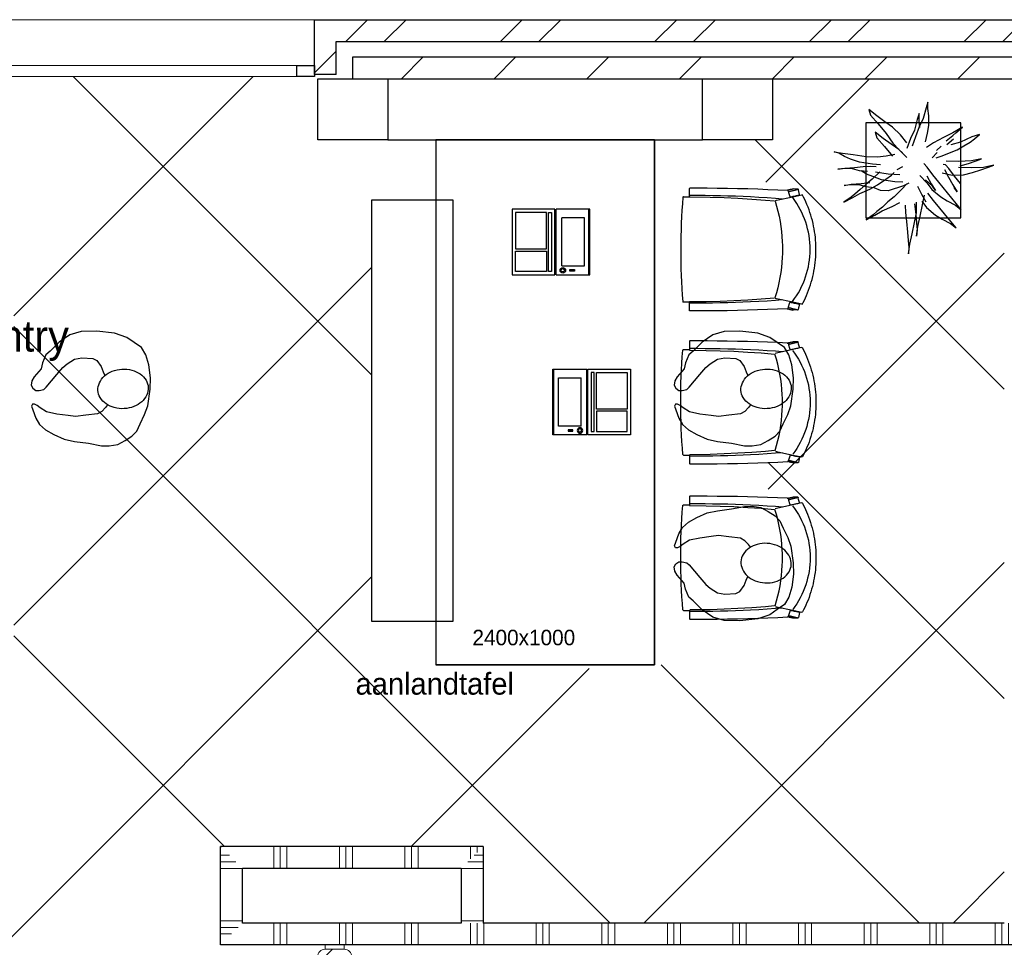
# Model space of a CAD drawing. Header units: millimetres. Extents: x 274611 to 749520, y 175257 to 298905.
# Tile 218 of 251: x 708843 to 713346, y 232458 to 236699. Entities that reach past the tile are written whole.
import ezdxf

# ---------------------------------------------------------------- set-up
doc = ezdxf.new("R2010")
doc.units = ezdxf.units.MM
doc.header["$LTSCALE"] = 400
doc.header["$PDMODE"] = 1
doc.header["$PDSIZE"] = 15
doc.linetypes.add('HIDDEN', pattern=[0.375, 0.25, -0.125])
for name, color, linetype in [('-ve', 2, 'HIDDEN'), ('co1-1-n-1-0-8_ip0', 7, 'Continuous'), ('inlay', 6, 'Continuous'), ('inr', 4, 'Continuous'), ('plant', 114, 'Continuous'), ('plat', 5, 'Continuous'), ('symbol', 1, 'Continuous'), ('timmerwerk-ge', 150, 'Continuous')]:
    doc.layers.add(name, color=color, linetype=linetype)
for name, color, linetype, lineweight in [('Buitenkozijnen', 140, 'Continuous', 15), ('mat-baksteen', 5, 'Continuous', 25), ('mat-beton (ihwg)', 5, 'Continuous', 25), ('mat-glas-hor', 5, 'Continuous', 15), ('mat-kalkzandsteen', 5, 'Continuous', 25), ('mat-naaldhout', 140, 'Continuous', 15), ('mat-scheidingswand-horizontaal', 5, 'Continuous', 25), ('None', 7, 'Continuous', 9)]:
    doc.layers.add(name, color=color, linetype=linetype, lineweight=lineweight)
doc.styles.add('s100', font='stylu.ttf', dxfattribs={"height": 100})

# ---------------------------------------------------------------- blocks, each defined once
blk = doc.blocks.new('*X2122')
at = {"layer": 'None', "lineweight": 5}
blk.add_line((23345.1, 4253.2), (23412.1, 4320.2), dxfattribs=at)
blk = doc.blocks.new('*U2123')
at = {"layer": 'mat-glas-hor', "color": 140, "lineweight": 15}
blk.add_lwpolyline([(23384.6, 3116.5), (23384.6, 4227.5), (23372.6, 4227.5), (23372.6, 3116.5)], close=True, dxfattribs=at)
at = {"layer": 'mat-naaldhout', "color": 140, "linetype": 'Continuous', "lineweight": 15}
for points in [[(23370.1, 4239.2), (23370.1, 4214.2), (23345.1, 4214.2), (23345.1, 4348.2), (23412.1, 4348.2), (23412.1, 4239.2)], [(23370.1, 3111.2), (23370.1, 3136.2), (23345.1, 3136.2), (23345.1, 3002.2), (23412.1, 3002.2), (23412.1, 3111.2)]]:
    blk.add_lwpolyline(points, close=True, dxfattribs=at)
at = {"layer": 'None', "color": 43, "linetype": 'Continuous', "lineweight": 9}
for p, q in [((22287.5, 3277.2), (23358.6, 3277.2)), ((24469.6, 3277.2), (23398.6, 3277.2))]:
    blk.add_line(p, q, dxfattribs=at)
at = {"layer": 'None', "color": 8, "lineweight": 5}
blk.add_lwpolyline([(23345.1, 4348.2), (23412.1, 4348.2), (23412.1, 3111.2), (23345.1, 3111.2)], close=True, dxfattribs=at)
at = {"layer": 'None', "color": 43, "linetype": 'Continuous', "lineweight": 9}
for centre, radius, start, end in [((23358.6, 3277.2), 1071.1, 90, 180), ((23398.6, 3277.2), 1071.1, 0, 90), ((23358.6, 3277.2), 275.3, 180, 270), ((23398.6, 3277.2), 275.3, 270, 0)]:
    blk.add_arc(centre, radius, start, end, dxfattribs=at)
at = {"layer": 'mat-naaldhout', "color": 140}
blk.add_blockref('*X2122', (0, 0), dxfattribs=at)
blk = doc.blocks.new('*X47')
at = {"layer": 'None', "lineweight": 5}
blk.add_line((-23.7, -23.7), (33.5, 33.5), dxfattribs=at)
blk = doc.blocks.new('houten stijl 67 x 114')
at = {"layer": 'mat-naaldhout', "color": 140, "linetype": 'Continuous', "lineweight": 15, "flags": 128}
blk.add_lwpolyline([(33.5, 0), (33.5, 0, -0.414214), (0, -33.5), (0, -33.5, -0.414214), (-33.5, 0), (-33.5, 88), (-33.5, 88, -0.414214), (0, 121.5), (0, 121.5, -0.414214), (33.5, 88)], format="xyb", close=True, dxfattribs=at)
at = {"layer": 'mat-naaldhout', "color": 140}
blk.add_blockref('*X47', (0, 0), dxfattribs=at)
blk = doc.blocks.new('*U2124')
at = {"layer": 'None', "color": 140, "linetype": 'Continuous', "lineweight": 15}
for points in [[(23334.6, 4450), (23422.6, 4450), (23422.6, 4430), (23334.6, 4430)], [(23334.6, 2920), (23422.6, 2920), (23422.6, 2900), (23334.6, 2900)]]:
    blk.add_lwpolyline(points, close=True, dxfattribs=at)
at = {"layer": 'None', "color": 7, "xscale": -1, "rotation": 270}
blk.add_blockref('houten stijl 67 x 114', (23334.6, 4396.5), dxfattribs=at)
at = {"layer": 'None', "color": 7}
blk.add_blockref('*U2123', (0, 0), dxfattribs=at)
at = {"layer": 'None', "color": 7, "rotation": 90}
blk.add_blockref('houten stijl 67 x 114', (23422.6, 2953.5), dxfattribs=at)
blk = doc.blocks.new('*X2261')
at = {"layer": 'None', "lineweight": 9}
for p, q in [((23683.5, 8410), (23783.5, 8510)), ((24107.8, 8410), (24207.8, 8510)), ((24532, 8410), (24632, 8510)), ((24956.3, 8410), (25056.3, 8510)), ((25380.6, 8410), (25480.6, 8510)), ((25804.8, 8410), (25904.8, 8510)), ((26229.1, 8410), (26329.1, 8510)), ((26653.4, 8410), (26753.4, 8510)), ((27077.6, 8410), (27177.6, 8510)), ((27501.9, 8410), (27601.9, 8510)), ((27926.1, 8410), (28026.1, 8510)), ((28350.4, 8410), (28450.4, 8510)), ((28774.7, 8410), (28874.7, 8510))]:
    blk.add_line(p, q, dxfattribs=at)
blk = doc.blocks.new('*X2262')
at = {"layer": 'None', "lineweight": 9}
for p, q in [((23429.2, 8580), (23529.2, 8680)), ((23605.6, 8580), (23705.6, 8680)), ((24136.3, 8580), (24236.3, 8680)), ((24312.7, 8580), (24412.7, 8680)), ((24843.5, 8580), (24943.5, 8680)), ((25019.8, 8580), (25119.8, 8680)), ((25550.6, 8580), (25650.6, 8680)), ((25727, 8580), (25827, 8680)), ((26257.7, 8580), (26357.7, 8680)), ((26434.1, 8580), (26534.1, 8680)), ((26964.8, 8580), (27064.8, 8680)), ((27141.2, 8580), (27241.2, 8680)), ((27671.9, 8580), (27771.9, 8680)), ((27848.3, 8580), (27948.3, 8680)), ((28379, 8580), (28479, 8680)), ((28555.4, 8580), (28655.4, 8680))]:
    blk.add_line(p, q, dxfattribs=at)
blk = doc.blocks.new('*U79')
at = {"layer": 'Buitenkozijnen', "lineweight": 15}
for p, q in [((-10, 0), (-10, -1960)), ((-10, 0), (40, 0)), ((40, 0), (40, -1960)), ((-10, -1960), (40, -1960))]:
    blk.add_line(p, q, dxfattribs=at)
blk = doc.blocks.new('Gevelpui best 1960')
at = {"layer": 'Buitenkozijnen', "color": 43, "lineweight": 9}
blk.add_line((250, 0), (250, -1960), dxfattribs=at)
at = {"layer": 'Buitenkozijnen', "color": 92, "lineweight": 25}
for points in [[(-10, 0), (40, 0), (40, -80), (-10, -80)], [(-10, -1880), (40, -1880), (40, -1960), (-10, -1960)]]:
    blk.add_lwpolyline(points, close=True, dxfattribs=at)
at = {"layer": 'Buitenkozijnen'}
blk.add_blockref('*U79', (0, 0), dxfattribs=at)
blk = doc.blocks.new('Kolom 280x320')
at = {"layer": 'mat-beton (ihwg)', "lineweight": 25}
blk.add_lwpolyline([(-300, 160), (-20, 160), (-20, -160), (-300, -160)], close=True, dxfattribs=at)
at = {"layer": 'None', "color": 92, "linetype": 'Continuous', "lineweight": 5}
blk.add_point((0, 0), dxfattribs=at)
blk = doc.blocks.new('*X2486')
at = {"layer": 'None', "lineweight": 9}
for p, q in [((23100, 4450), (23100, 4550)), ((23130, 4450), (23130, 4550)), ((23160, 4450), (23160, 4550)), ((23400, 4450), (23400, 4550)), ((23430, 4450), (23430, 4550)), ((23460, 4450), (23460, 4550)), ((23700, 4450), (23700, 4550)), ((23730, 4450), (23730, 4550)), ((23760, 4450), (23760, 4550)), ((24000, 4450), (24000, 4550)), ((24030, 4450), (24030, 4550)), ((24060, 4450), (24060, 4550)), ((24300, 4450), (24300, 4550)), ((24330, 4450), (24330, 4550)), ((24360, 4450), (24360, 4550)), ((24600, 4450), (24600, 4550)), ((24630, 4450), (24630, 4550)), ((24660, 4450), (24660, 4550)), ((24900, 4450), (24900, 4550)), ((24930, 4450), (24930, 4550)), ((24960, 4450), (24960, 4550)), ((25200, 4450), (25200, 4550)), ((25230, 4450), (25230, 4550)), ((25260, 4450), (25260, 4550)), ((25500, 4450), (25500, 4550)), ((25530, 4450), (25530, 4550)), ((25560, 4450), (25560, 4550)), ((25800, 4450), (25800, 4550)), ((25830, 4450), (25830, 4550)), ((25860, 4450), (25860, 4550)), ((26100, 4450), (26100, 4550)), ((26130, 4450), (26130, 4550)), ((26160, 4450), (26160, 4550)), ((26400, 4450), (26400, 4550)), ((26430, 4450), (26430, 4550)), ((26460, 4450), (26460, 4550)), ((26700, 4450), (26700, 4550)), ((26730, 4450), (26730, 4550)), ((26760, 4450), (26760, 4550)), ((27000, 4450), (27000, 4550)), ((27030, 4450), (27030, 4550)), ((27060, 4450), (27060, 4550)), ((27300, 4450), (27300, 4550)), ((27330, 4450), (27330, 4550)), ((27360, 4450), (27360, 4550)), ((27600, 4450), (27600, 4550)), ((27630, 4450), (27630, 4550)), ((27660, 4450), (27660, 4550)), ((22860, 4450), (22860, 4453))]:
    blk.add_line(p, q, dxfattribs=at)
blk = doc.blocks.new('*X2498')
at = {"layer": 'None', "lineweight": 9}
blk.add_line((23286.1, 8436.8), (23386.1, 8536.8), dxfattribs=at)
blk = doc.blocks.new('*X2658')
at = {"layer": 'None', "lineweight": 9}
for p, q in [((22860, 4897), (22860, 4900)), ((23100, 4800), (23100, 4900)), ((23130, 4800), (23130, 4900)), ((23160, 4800), (23160, 4900)), ((23400, 4800), (23400, 4900)), ((23430, 4800), (23430, 4900)), ((23460, 4800), (23460, 4900)), ((23700, 4800), (23700, 4900)), ((23730, 4800), (23730, 4900)), ((23760, 4800), (23760, 4900)), ((24000, 4843), (24000, 4900)), ((24030, 4873), (24030, 4900))]:
    blk.add_line(p, q, dxfattribs=at)
blk = doc.blocks.new('*X2659')
at = {"layer": 'None', "lineweight": 9}
for p, q in [((23987, 4830), (24057, 4830)), ((24017, 4860), (24057, 4860)), ((23957, 4800), (24057, 4800)), ((23957, 4560), (24057, 4560))]:
    blk.add_line(p, q, dxfattribs=at)
blk = doc.blocks.new('*X2660')
at = {"layer": 'None', "lineweight": 9}
for p, q in [((22857, 4860), (22897, 4860)), ((22857, 4830), (22927, 4830)), ((22857, 4800), (22957, 4800)), ((22857, 4560), (22957, 4560)), ((22857, 4530), (22937, 4530)), ((22857, 4500), (22907, 4500))]:
    blk.add_line(p, q, dxfattribs=at)
blk = doc.blocks.new('co1-1-n-1-0-8_b2')
at = {"linetype": 'Continuous'}
for p, q in [((-240.9, -40), (-240.8, -12)), ((240.8, -12), (240.9, -40)), ((-241.1, -513.2), (-224.9, -438.4)), ((-224.9, -438.4), (-223.6, -432.5)), ((223.6, -432.5), (224.9, -438.4)), ((224.9, -438.4), (241.1, -513.2)), ((-271.1, -489.2), (-271.1, -489.2)), ((271.1, -489.2), (271.1, -489.2)), ((-276.2, -535.9), (-276.8, -514.6)), ((-250, -554.2), (-241.1, -513.2)), ((241.1, -513.2), (250, -554.2)), ((276.2, -535.9), (276.8, -514.6)), ((249.3, -541.5), (249.3, -541.8))]:
    blk.add_line(p, q, dxfattribs=at)
at = {"linetype": 'Continuous', "flags": 128}
for points in [[(-271.1, -489.2), (-273.2, -443.6), (-275, -397.8), (-276.6, -351.9), (-278, -305.9), (-279.1, -259.7), (-280, -213.5), (-280.6, -167.1), (-281, -120.8), (-281.1, -74.4), (-281, -42.5, -0.413754), (-278.5, -40), (-241.1, -40, -0.411281), (-238.6, -42.5), (-237.8, -117.5), (-236.2, -180.8), (-233.7, -244), (-230.1, -307.2), (-225.8, -368.1), (-220.6, -429)], [(220.6, -429), (224.3, -387.5), (229, -324.4), (232.8, -261.2), (235.6, -198), (237.5, -134.7), (238.8, -42.5, -0.410009), (241.3, -40), (278.5, -40, -0.413754), (281, -42.5), (281.1, -74.4), (281, -120.8), (280.6, -167.1), (280, -213.5), (279.1, -259.7), (278, -305.9), (276.6, -351.9), (275, -397.8), (273.2, -443.6), (271.1, -489.2)]]:
    blk.add_lwpolyline(points, format="xyb", dxfattribs=at)
for points in [[(-230.7, -465.1), (-233.2, -433.7), (-235.8, -395.6), (-238.1, -357.3), (-240.1, -319), (-241.6, -284.6), (-242.9, -250.3), (-244, -215.8), (-244.8, -181.3), (-245.4, -146.6), (-245.8, -112), (-246.1, -77.2), (-246.2, -42.5)], [(230.7, -465.1), (233.2, -433.7), (235.8, -395.6), (238.1, -357.3), (240.1, -319), (241.6, -284.6), (242.9, -250.3), (244, -215.8), (244.8, -181.3), (245.4, -146.6), (245.8, -112), (246.1, -77.2), (246.2, -42.5)], [(0, -465.5), (-18.1, -465.2), (-36.1, -464.6), (-59.3, -463.1), (-82.5, -460.9), (-105.6, -457.9), (-128.5, -454.2), (-151.9, -449.7), (-175, -444.4), (-197.9, -438.3), (-220.5, -431.4)], [(220.5, -431.4), (198.1, -438.3), (175.3, -444.3), (152.1, -449.7), (128.5, -454.2), (105.7, -457.9), (82.8, -460.8), (59.5, -463.1), (36.1, -464.6), (18.1, -465.2), (0, -465.5)], [(-271.1, -487.9), (-271.8, -491.3), (-272.8, -495.6), (-273.7, -500), (-274, -501.3), (-274.3, -502.6), (-274.5, -503.9), (-274.9, -505.4), (-275.3, -507.3), (-275.8, -509.5), (-276.3, -512.2), (-276.7, -513.9)], [(-269.4, -491.4), (-262.6, -493.7), (-247.5, -498.5), (-238.5, -501.2)], [(238.5, -501.2), (241.1, -500.5), (255.1, -496.1), (269.2, -491.5), (269.4, -491.5)], [(276.7, -513.9), (276.3, -512.1), (275.7, -509.4), (275.2, -507.1), (274.8, -505.1), (274.5, -503.6), (274.2, -502.3), (273.9, -500.9), (273.1, -497.2), (272.3, -493.6), (271.1, -487.9)], [(-276.7, -513.9), (-276.8, -514.2), (-276.8, -514.6)], [(-251.6, -543), (-266, -539.8), (-274.6, -537.9)], [(251.6, -543), (266, -539.8), (274.6, -537.9)], [(276.7, -513.9), (276.8, -514.2), (276.8, -514.6)], [(-248.7, -557), (-241.7, -560.6), (-230.9, -566), (-220.5, -570.8), (-209.7, -575.6), (-197.7, -580.6), (-185.6, -585.3), (-173.3, -589.7), (-161, -593.7), (-148.6, -597.5), (-136.1, -601), (-123.5, -604.2), (-110.8, -607), (-98.1, -609.6), (-85.4, -611.8), (-72.6, -613.8), (-59.7, -615.4), (-46.8, -616.7), (-33.9, -617.7), (-22.6, -618.2), (-10.7, -618.6), (0, -618.7)], [(0, -618.7), (7.7, -618.6), (19.8, -618.3), (31.2, -617.8), (42.9, -617), (55.8, -615.8), (68.7, -614.3), (81.5, -612.4), (94.3, -610.3), (107, -607.8), (119.7, -605.1), (132.3, -602), (144.8, -598.6), (157.2, -594.9), (169.5, -590.9), (181.8, -586.7), (194, -582.1), (206, -577.2), (217.9, -572), (228.2, -567.2), (238.9, -562), (248.7, -557)]]:
    blk.add_lwpolyline(points, dxfattribs=at)
blk.add_arc((0, -2996), 2996, 85.4335, 94.5665)
at = {"linetype": 'Continuous'}
for centre, radius, start, end in [((-238.3, -12), 2.5, 94.5665, 179.4807), ((238.3, -12), 2.5, 0.5193, 85.4335), ((-268.6, -489.1), 2.5, 182.8058, 251.2127), ((268.6, -489.1), 2.5, 288.7873, 357.1942), ((-274.2, -535.9), 2.02, 180.4977, 256.3076), ((0.2, -200.9), 391.2, 232.6355, 269.9709), ((-0.2, -200.9), 391.2, 270.0307, 307.3629), ((274.2, -535.9), 2.02, 283.6924, 359.5023), ((-251.3, -541), 2.06, 259.0773, 349.1575), ((-247.5, -554.8), 2.5, 167.791, 242.1608), ((247.5, -554.8), 2.5, 297.8392, 12.209), ((251.3, -541), 2.06, 190.8425, 280.9227)]:
    blk.add_arc(centre, radius, start, end, dxfattribs=at)
for points, knots in [([(-265.1, -493), (-265.4, -494.2), (-265.6, -495.3), (-266.2, -497.7), (-266.4, -498.8), (-267, -501.3), (-267.3, -502.6), (-268.1, -505.7), (-268.5, -507.6), (-269.5, -511.5), (-269.9, -513.5), (-271, -517.8), (-271.5, -520.1), (-272.5, -524), (-272.9, -525.6), (-273.7, -528.8), (-274.1, -530.5), (-274.8, -533.4), (-275.1, -534.7), (-275.4, -535.9)], [0, 0, 0, 0, 0.1046264, 0.1046264, 0.2041971, 0.2041971, 0.3037678, 0.3037678, 0.4397222, 0.4397222, 0.5756766, 0.5756766, 0.7177927, 0.7177927, 0.8100398, 0.8100398, 0.902287, 0.902287, 0.9702722, 0.9702722, 0.9702722, 0.9702722]), ([(265.1, -493), (265.4, -494.1), (265.6, -495.3), (266.2, -497.6), (266.4, -498.8), (267, -501.3), (267.3, -502.5), (268.1, -505.7), (268.5, -507.6), (269.5, -511.5), (269.9, -513.5), (271, -517.8), (271.5, -520.1), (272.5, -524), (272.9, -525.6), (273.7, -528.8), (274.1, -530.5), (274.8, -533.4), (275.1, -534.7), (275.4, -535.9)], [0, 0, 0, 0, 0.1047297, 0.1047297, 0.2042741, 0.2042741, 0.3038185, 0.3038185, 0.4398435, 0.4398435, 0.5758684, 0.5758684, 0.7177557, 0.7177557, 0.8100315, 0.8100315, 0.9023074, 0.9023074, 0.9702936, 0.9702936, 0.9702936, 0.9702936]), ([(-240.4, -500.6), (-240.5, -501), (-241.1, -503.7), (-242.4, -509.8), (-244.4, -519.1), (-246.7, -529.5), (-248.3, -537.3), (-249.2, -541.4)], [0, 0, 0, 0, 0.035243, 0.2774915, 0.5197864, 0.7622544, 1, 1, 1, 1]), ([(240.4, -500.7), (240.5, -501), (241.1, -503.7), (242.4, -509.8), (244.4, -519.1), (246.7, -529.5), (248.4, -537.3), (249.2, -541.2)], [0, 0, 0, 0, 0.034208, 0.276552, 0.518943, 0.761507, 1, 1, 1, 1])]:
    blk.add_open_spline(points, degree=3, knots=knots, dxfattribs=at)
at = {"layer": 'co1-1-n-1-0-8_ip0'}
blk.add_point((0, 0), dxfattribs=at)
blk = doc.blocks.new('SYMB-PS01_B2')
blk.add_lwpolyline([(58.6, 67.4), (69.9, 77.8), (86, 96.6), (96.2, 116.4), (97.7, 170.3), (98.9, 217.4), (92.2, 250.7), (80.6, 302.7), (67.2, 348.9), (45.4, 376.3), (34.1, 387.9), (26.6, 400.2), (25.8, 409.6), (35.8, 414.1), (52.2, 410), (91.1, 399.8), (121.7, 384.5), (148.5, 360), (172.8, 323.3), (197.5, 278.9), (212.1, 231.9), (226.3, 168.8), (242.3, 111.1), (246.7, 76.3), (243.8, 35.7), (228.6, 1.8), (211, -31.7), (189.9, -56.4), (157.6, -74.3), (117.4, -97.9), (79.2, -115.8), (3.3, -132.4), (-46.9, -138.2), (-106.7, -136.4), (-153.5, -126.6), (-188.7, -109.6), (-215.4, -77.6), (-241.3, -46.4), (-264.4, 7.1), (-281.7, 87.7), (-285.3, 159.4), (-274.4, 212.1), (-245.6, 262.8), (-208.8, 307.7), (-193.1, 328.9), (-157.4, 347.2), (-130.7, 355.4), (-98.1, 391.1), (-80.1, 403.4), (-61.1, 407.8), (-46.6, 401.9), (-35.3, 388.5), (-34.1, 373.2), (-36.8, 351.9), (-46.2, 340), (-98.7, 286.6), (-128.1, 256.2), (-144.3, 235.4), (-162, 200.8), (-165.4, 167), (-158.2, 116.6), (-147, 99), (-118, 82.3), (-92.6, 73.9), (-75.3, 68.1)])
blk.add_lwpolyline([(-98.1, -12.2, 0.078796), (-89.7, -57.2, 0.088041), (-69.3, -92.8, 0.105312), (-38.1, -117.4, 0.121926), (-4.5, -124.7, 0.121926), (28.7, -115.5, 0.105312), (58.5, -89.2, 0.088041), (76.7, -52.4, 0.078796), (82.6, -7.1, 0.078796), (74.1, 37.9, 0.088041), (53.8, 73.5, 0.105312), (22.6, 98.1, 0.121926), (-11.1, 105.4, 0.121926), (-44.2, 96.2, 0.105312), (-74, 69.9, 0.088041), (-92.2, 33.1, 0.078796)], format="xyb", close=True)
blk = doc.blocks.new('symb-LPTP_b2')
for p, q in [((150, 0), (-150, 0)), ((-150, 0), (-150, -155)), ((150, -155), (150, 0)), ((150, -5), (-150, -5)), ((-110, -25), (-110, -129)), ((110, -25), (-110, -25)), ((110, -129), (110, -25)), ((110, -129), (-110, -129)), ((150, -155), (-150, -155)), ((150, -160), (-150, -160)), ((-150, -160), (-150, -355)), ((150, -355), (150, -160)), ((-150, -355), (150, -355))]:
    blk.add_line(p, q)
for points in [[(126.4, -69.8), (133.6, -69.8), (133.6, -91.9), (126.4, -91.9)], [(128.4, -71.8), (131.6, -71.8), (131.6, -89.9), (128.4, -89.9)], [(-135, -175), (135, -175), (135, -188.8), (-135, -188.8)], [(32.1, -198.8), (-135, -198.8), (-135, -340), (32.1, -340)], [(42.1, -198.8), (135, -198.8), (135, -340), (42.1, -340)]]:
    blk.add_lwpolyline(points, close=True)
for points in [[(-129.8, -157.5, 10, 10, 0), (-110.7, -157.5, 10, 10, 0)], [(129.8, -157.5, 10, 10, 0), (110.7, -157.5, 10, 10, 0)]]:
    blk.add_lwpolyline(points, format="xyseb")
for radius in [12.6, 7.57]:
    blk.add_circle((130, -123.9), radius)
blk = doc.blocks.new('boom nieuw 01')
at = {"layer": 'plant', "extrusion": (0, -4.44089e-16, -1)}
for p, q in [((-238, 749.2), (-256.6, 677.1)), ((-238, 749.2), (-256.6, 677.1)), ((-224.7, 788.7), (-238, 749.2)), ((-224.7, 788.7), (-238, 749.2)), ((-224.7, 744.5), (-224.7, 788.7)), ((-224.7, 744.5), (-224.7, 788.7)), ((-219.3, 695.7), (-224.7, 744.5)), ((-219.3, 695.7), (-224.7, 744.5)), ((-573.8, 694.3), (-627.3, 736.9)), ((-627.3, 736.9), (-616.4, 698.2)), ((-573.8, 694.3), (-627.3, 736.9)), ((-627.3, 736.9), (-616.4, 698.2)), ((-616.4, 698.2), (-563.7, 639.2)), ((-616.4, 698.2), (-563.7, 639.2)), ((-518.7, 654), (-573.8, 694.3)), ((-518.7, 654), (-573.8, 694.3)), ((-284.5, 709.5), (-297.8, 669.9)), ((-284.5, 665.3), (-284.5, 709.5)), ((-256.6, 677.1), (-284.5, 618.9)), ((-256.6, 677.1), (-284.5, 618.9)), ((-218.5, 629.8), (-219.3, 695.7)), ((-218.5, 629.8), (-219.3, 695.7)), ((-563.7, 639.2), (-510.2, 574.1)), ((-563.7, 639.2), (-510.2, 574.1)), ((-466.7, 617.5), (-518.7, 654)), ((-466.7, 617.5), (-518.7, 654)), ((-412.5, 564.8), (-466.7, 617.5)), ((-412.5, 564.8), (-466.7, 617.5)), ((-297.8, 669.9), (-316.4, 597.8)), ((-284.5, 618.9), (-308.5, 551.4)), ((-284.5, 618.9), (-308.5, 551.4)), ((-279.1, 616.4), (-284.5, 665.3)), ((-227.1, 576.3), (-218.5, 629.8)), ((-227.1, 576.3), (-218.5, 629.8)), ((9.4, 616.6), (-55, 579.3)), ((9.4, 616.6), (-55, 579.3)), ((-35.5, 579.3), (9.4, 616.6)), ((-35.5, 579.3), (9.4, 616.6)), ((-530.6, 541.3), (-584.1, 583.9)), ((-584.1, 583.9), (-573.3, 545.2)), ((-530.6, 541.3), (-584.1, 583.9)), ((-584.1, 583.9), (-573.3, 545.2)), ((-573.3, 545.2), (-520.5, 486.2)), ((-573.3, 545.2), (-520.5, 486.2)), ((-475.6, 501), (-530.6, 541.3)), ((-475.6, 501), (-530.6, 541.3)), ((-510.2, 574.1), (-462.9, 509.7)), ((-510.2, 574.1), (-462.9, 509.7)), ((-369, 511.3), (-412.5, 564.8)), ((-369, 511.3), (-412.5, 564.8)), ((-344.3, 539.7), (-368.3, 472.2)), ((-316.4, 597.8), (-344.3, 539.7)), ((-308.5, 551.4), (-333.3, 487.8)), ((-308.5, 551.4), (-333.3, 487.8)), ((-242.6, 518.9), (-227.1, 576.3)), ((-242.6, 518.9), (-227.1, 576.3)), ((-119.3, 547.6), (-186.8, 511.1)), ((-55, 579.3), (-119.3, 547.6)), ((-55, 579.3), (-119.3, 547.6)), ((-101.5, 523.5), (-55, 560)), ((-101.5, 523.5), (-55, 560)), ((-95.3, 500.1), (-50.4, 537.3)), ((-55, 560), (-35.5, 579.3)), ((-55, 560), (-35.5, 579.3)), ((73, 551.4), (-3.8, 516.5)), ((73, 551.4), (-3.8, 516.5)), ((61.4, 516.5), (91.6, 539)), ((61.4, 516.5), (91.6, 539)), ((125.7, 568.5), (73, 551.4)), ((125.7, 568.5), (73, 551.4)), ((91.6, 539), (125.7, 568.5)), ((91.6, 539), (125.7, 568.5)), ((-520.5, 486.2), (-467, 421.1)), ((-520.5, 486.2), (-467, 421.1)), ((-423.6, 464.5), (-475.6, 501)), ((-423.6, 464.5), (-475.6, 501)), ((-462.9, 509.7), (-423.3, 465.5)), ((-462.9, 509.7), (-423.3, 465.5)), ((-186.8, 511.1), (-234.1, 478.6)), ((-186.8, 511.1), (-234.1, 478.6)), ((-167.4, 459.9), (-135.6, 487.8)), ((-167.4, 459.9), (-135.6, 487.8)), ((-3.8, 516.5), (-69.7, 496.4)), ((-3.8, 516.5), (-69.7, 496.4)), ((-25.5, 463.8), (19.5, 490.2)), ((-25.5, 463.8), (19.5, 490.2)), ((19.5, 490.2), (61.4, 516.5)), ((19.5, 490.2), (61.4, 516.5)), ((-830.8, 440.5), (-863.4, 450.5)), ((-863.4, 450.5), (-807.5, 440.5)), ((-830.8, 440.5), (-863.4, 450.5)), ((-863.4, 450.5), (-807.5, 440.5)), ((-792.8, 417.2), (-830.8, 440.5)), ((-792.8, 417.2), (-830.8, 440.5)), ((-807.5, 440.5), (-733.1, 431.9)), ((-807.5, 440.5), (-733.1, 431.9)), ((-750.9, 400.1), (-792.8, 417.2)), ((-750.9, 400.1), (-792.8, 417.2)), ((-733.1, 431.9), (-646.2, 418.7)), ((-733.1, 431.9), (-646.2, 418.7)), ((-646.2, 418.7), (-567.1, 414.8)), ((-646.2, 418.7), (-567.1, 414.8)), ((-567.1, 414.8), (-509.8, 422.6)), ((-567.1, 414.8), (-509.8, 422.6)), ((-509.8, 422.6), (-450.9, 434.3)), ((-509.8, 422.6), (-450.9, 434.3)), ((-369.3, 411.8), (-423.6, 464.5)), ((-369.3, 411.8), (-423.6, 464.5)), ((-423.3, 465.5), (-397, 443.8)), ((-423.3, 465.5), (-397, 443.8)), ((-195.4, 408.6), (-161.3, 444.2)), ((-169.7, 409.6), (-127.8, 423.5)), ((-169.7, 409.6), (-127.8, 423.5)), ((-127.8, 423.5), (-78.2, 442.9)), ((-127.8, 423.5), (-78.2, 442.9)), ((-78.2, 442.9), (-25.5, 463.8)), ((-78.2, 442.9), (-25.5, 463.8)), ((140.3, 402.5), (70.5, 387.7)), ((140.3, 402.5), (70.5, 387.7)), ((103.9, 389.3), (140.3, 402.5)), ((103.9, 389.3), (140.3, 402.5)), ((-838.2, 330.7), (-790.1, 339.3)), ((-838.2, 330.7), (-790.1, 339.3)), ((-787.1, 335.4), (-838.2, 330.7)), ((-787.1, 335.4), (-838.2, 330.7)), ((-790.1, 339.3), (-724.3, 343.1)), ((-790.1, 339.3), (-724.3, 343.1)), ((-737.4, 334.6), (-787.1, 335.4)), ((-737.4, 334.6), (-787.1, 335.4)), ((-690.5, 378.4), (-750.9, 400.1)), ((-690.5, 378.4), (-750.9, 400.1)), ((-724.3, 343.1), (-665.3, 349.3)), ((-724.3, 343.1), (-665.3, 349.3)), ((-601.3, 365.2), (-690.5, 378.4)), ((-601.3, 365.2), (-690.5, 378.4)), ((-665.3, 349.3), (-612.6, 352.4)), ((-665.3, 349.3), (-612.6, 352.4)), ((-612.6, 352.4), (-577.7, 349.3)), ((-612.6, 352.4), (-577.7, 349.3)), ((-547, 362.1), (-601.3, 365.2)), ((-547, 362.1), (-601.3, 365.2)), ((-397.8, 347), (-435.8, 328.4)), ((-397.8, 347), (-435.8, 328.4)), ((-231.2, 344.3), (-253.6, 370.7)), ((-231.2, 344.3), (-253.6, 370.7)), ((-191.6, 292.4), (-231.2, 344.3)), ((-191.6, 292.4), (-231.2, 344.3)), ((-105.3, 362.3), (-122.3, 363.9)), ((-105.3, 362.3), (-122.3, 363.9)), ((-82.8, 335.9), (-105.3, 362.3)), ((-82.8, 335.9), (-105.3, 362.3)), ((-14.8, 384.6), (-100.1, 386.9)), ((-14.8, 384.6), (-100.1, 386.9)), ((-43.2, 284), (-82.8, 335.9)), ((-43.2, 284), (-82.8, 335.9)), ((69, 340.7), (-16.3, 343)), ((69, 340.7), (-16.3, 343)), ((70.5, 387.7), (-14.8, 384.6)), ((70.5, 387.7), (-14.8, 384.6)), ((-4.7, 353.6), (51.1, 370.7)), ((-4.7, 353.6), (51.1, 370.7)), ((51.1, 370.7), (103.9, 389.3)), ((51.1, 370.7), (103.9, 389.3)), ((154.3, 343.8), (69, 340.7)), ((154.3, 343.8), (69, 340.7)), ((134.9, 326.8), (187.6, 345.4)), ((134.9, 326.8), (187.6, 345.4)), ((224.1, 358.6), (154.3, 343.8)), ((224.1, 358.6), (154.3, 343.8)), ((187.6, 345.4), (224.1, 358.6)), ((187.6, 345.4), (224.1, 358.6)), ((-690.9, 319.8), (-737.4, 334.6)), ((-635.8, 315.2), (-690.9, 319.8)), ((-635.8, 315.2), (-690.9, 319.8)), ((-642.4, 298.2), (-680.4, 321.5)), ((-642.4, 298.2), (-680.4, 321.5)), ((-600.5, 281.1), (-642.4, 298.2)), ((-600.5, 281.1), (-642.4, 298.2)), ((-552.9, 314.1), (-604.1, 262.9)), ((-552.9, 314.1), (-604.1, 262.9)), ((-540, 259.4), (-600.5, 281.1)), ((-540, 259.4), (-600.5, 281.1)), ((-582.7, 312.9), (-495.8, 299.8)), ((-582.7, 312.9), (-495.8, 299.8)), ((-511.1, 262.9), (-472.3, 291.6)), ((-511.1, 262.9), (-472.3, 291.6)), ((-495.8, 299.8), (-416.7, 295.8)), ((-495.8, 299.8), (-416.7, 295.8)), ((-472.3, 291.6), (-455.2, 308.6)), ((-472.3, 291.6), (-455.2, 308.6)), ((-280.7, 287.7), (-231.9, 238.1)), ((-280.7, 287.7), (-231.9, 238.1)), ((-233.5, 285.4), (-204, 232.6)), ((-233.5, 285.4), (-204, 232.6)), ((-151.3, 243.5), (-191.6, 292.4)), ((-151.3, 243.5), (-191.6, 292.4)), ((-127.2, 307.4), (-59, 290.3)), ((-127.2, 307.4), (-59, 290.3)), ((-113, 330.5), (-85.1, 277)), ((-113, 330.5), (-85.1, 277)), ((-85.1, 277), (-55.6, 224.2)), ((-85.1, 277), (-55.6, 224.2)), ((-59, 290.3), (16.3, 294.2)), ((-59, 290.3), (16.3, 294.2)), ((-2.9, 235.1), (-43.2, 284)), ((-2.9, 235.1), (-43.2, 284)), ((16.3, 294.2), (79.1, 309.7)), ((16.3, 294.2), (79.1, 309.7)), ((79.1, 309.7), (134.9, 326.8)), ((79.1, 309.7), (134.9, 326.8)), ((-794.4, 221.4), (-746.3, 230)), ((-794.4, 221.4), (-746.3, 230)), ((-743.2, 226.1), (-794.4, 221.4)), ((-743.2, 226.1), (-794.4, 221.4)), ((-746.3, 230), (-680.4, 233.8)), ((-746.3, 230), (-680.4, 233.8)), ((-693.6, 225.3), (-743.2, 226.1)), ((-693.6, 225.3), (-743.2, 226.1)), ((-647, 210.5), (-693.6, 225.3)), ((-647, 210.5), (-693.6, 225.3)), ((-647.5, 228), (-685.5, 193.1)), ((-647.5, 228), (-685.5, 193.1)), ((-680.4, 233.8), (-621.4, 240)), ((-680.4, 233.8), (-621.4, 240)), ((-604.1, 262.9), (-647.5, 228)), ((-604.1, 262.9), (-647.5, 228)), ((-592, 205.9), (-647, 210.5)), ((-592, 205.9), (-647, 210.5)), ((-619.6, 196.2), (-567.7, 224.9)), ((-619.6, 196.2), (-567.7, 224.9)), ((-548.5, 185.8), (-592, 205.9)), ((-548.5, 185.8), (-592, 205.9)), ((-567.7, 224.9), (-511.1, 262.9)), ((-567.7, 224.9), (-511.1, 262.9)), ((-450.8, 246.2), (-540, 259.4)), ((-450.8, 246.2), (-540, 259.4)), ((-391.9, 219.1), (-495.8, 183.4)), ((-391.9, 219.1), (-495.8, 183.4)), ((-396.6, 243.1), (-450.8, 246.2)), ((-396.6, 243.1), (-450.8, 246.2)), ((-369.1, 232.3), (-402.5, 195.1)), ((-369.1, 232.3), (-402.5, 195.1)), ((-353.9, 237.7), (-391.9, 219.1)), ((-353.9, 237.7), (-391.9, 219.1)), ((-296.5, 215.1), (-268.6, 161.6)), ((-296.5, 215.1), (-268.6, 161.6)), ((-193.9, 215.6), (-242, 259.8)), ((-193.9, 215.6), (-242, 259.8)), ((-231.9, 238.1), (-199.3, 193.9)), ((-231.9, 238.1), (-199.3, 193.9)), ((-204, 232.6), (-173.8, 186.1)), ((-204, 232.6), (-173.8, 186.1)), ((-173.8, 186.1), (-193.9, 215.6)), ((-173.8, 186.1), (-193.9, 215.6)), ((-33.4, 98.5), (-151.3, 243.5)), ((-33.4, 98.5), (-151.3, 243.5)), ((-55.6, 224.2), (-25.4, 177.7)), ((-55.6, 224.2), (-25.4, 177.7)), ((-25.4, 177.7), (-45.6, 207.2)), ((-25.4, 177.7), (-45.6, 207.2)), ((-747.6, 141.1), (-796.4, 107)), ((-747.6, 141.1), (-796.4, 107)), ((-796.4, 107), (-736.7, 138.8)), ((-796.4, 107), (-736.7, 138.8)), ((-722, 162.8), (-747.6, 141.1)), ((-722, 162.8), (-747.6, 141.1)), ((-736.7, 138.8), (-687.8, 166.7)), ((-736.7, 138.8), (-687.8, 166.7)), ((-685.5, 193.1), (-722, 162.8)), ((-685.5, 193.1), (-722, 162.8)), ((-687.8, 166.7), (-619.6, 196.2)), ((-687.8, 166.7), (-619.6, 196.2)), ((-495.8, 183.4), (-548.5, 185.8)), ((-495.8, 183.4), (-548.5, 185.8)), ((-453.7, 143.9), (-497.1, 109)), ((-453.7, 143.9), (-497.1, 109)), ((-402.5, 195.1), (-453.7, 143.9)), ((-402.5, 195.1), (-453.7, 143.9)), ((-268.6, 161.6), (-239.1, 108.8)), ((-268.6, 161.6), (-239.1, 108.8)), ((-262.5, 88.8), (-247.8, 154.7)), ((-262.5, 88.8), (-247.8, 154.7)), ((-186.4, 119.7), (-226.7, 168.6)), ((-186.4, 119.7), (-226.7, 168.6)), ((-199.3, 193.9), (-138.1, 142.7)), ((-199.3, 193.9), (-138.1, 142.7)), ((-138.1, 142.7), (-93.1, 115.6)), ((-138.1, 142.7), (-93.1, 115.6)), ((-535.1, 74.1), (-571.6, 43.9)), ((-535.1, 74.1), (-571.6, 43.9)), ((-537.4, 47.8), (-469.2, 77.2)), ((-537.4, 47.8), (-469.2, 77.2)), ((-497.1, 109), (-535.1, 74.1)), ((-497.1, 109), (-535.1, 74.1)), ((-469.2, 77.2), (-417.3, 105.9)), ((-469.2, 77.2), (-417.3, 105.9)), ((-380.3, 87.1), (-378, 36.8)), ((-380.3, 87.1), (-378, 36.8)), ((-316.9, 95), (-308.3, 24.4)), ((-316.9, 95), (-308.3, 24.4)), ((-302.7, 34.4), (-303.5, 106.5)), ((-302.7, 34.4), (-303.5, 106.5)), ((-278.1, 12), (-262.5, 88.8)), ((-278.1, 12), (-262.5, 88.8)), ((-267.1, 114.3), (-234.5, 70.1)), ((-267.1, 114.3), (-234.5, 70.1)), ((-234.5, 70.1), (-173.3, 18.9)), ((-234.5, 70.1), (-173.3, 18.9)), ((-68.6, -25.3), (-186.4, 119.7)), ((-68.6, -25.3), (-186.4, 119.7)), ((-93.1, 115.6), (-36.5, 86.1)), ((-93.1, 115.6), (-36.5, 86.1)), ((-36.5, 86.1), (2.3, 55.9)), ((-36.5, 86.1), (2.3, 55.9)), ((2.3, 55.9), (-33.4, 98.5)), ((2.3, 55.9), (-33.4, 98.5)), ((-597.1, 22.1), (-646, -12)), ((-597.1, 22.1), (-646, -12)), ((-646, -12), (-586.3, 19.8)), ((-646, -12), (-586.3, 19.8)), ((-571.6, 43.9), (-597.1, 22.1)), ((-571.6, 43.9), (-597.1, 22.1)), ((-586.3, 19.8), (-537.4, 47.8)), ((-586.3, 19.8), (-537.4, 47.8)), ((-378, 36.8), (-371.8, -25.3)), ((-378, 36.8), (-371.8, -25.3)), ((-317.5, -31.5), (-302.7, 34.4)), ((-317.5, -31.5), (-302.7, 34.4)), ((-308.3, 24.4), (-303.6, -32.2)), ((-308.3, 24.4), (-303.6, -32.2)), ((-292.8, -57.8), (-278.1, 12)), ((-292.8, -57.8), (-278.1, 12)), ((-173.3, 18.9), (-128.3, -8.2)), ((-173.3, 18.9), (-128.3, -8.2)), ((-371.8, -25.3), (-363.2, -95.9)), ((-371.8, -25.3), (-363.2, -95.9)), ((-333, -108.3), (-317.5, -31.5)), ((-333, -108.3), (-317.5, -31.5)), ((-303.6, -32.2), (-299, -81)), ((-303.6, -32.2), (-299, -81)), ((-302.9, -123.7), (-292.8, -57.8)), ((-302.9, -123.7), (-292.8, -57.8)), ((-128.3, -8.2), (-71.7, -37.7)), ((-128.3, -8.2), (-71.7, -37.7)), ((-71.7, -37.7), (-32.9, -67.9)), ((-71.7, -37.7), (-32.9, -67.9)), ((-32.9, -67.9), (-68.6, -25.3)), ((-32.9, -67.9), (-68.6, -25.3)), ((-363.2, -95.9), (-358.6, -152.4)), ((-363.2, -95.9), (-358.6, -152.4)), ((-347.7, -178.1), (-333, -108.3)), ((-347.7, -178.1), (-333, -108.3)), ((-299, -81), (-302.9, -123.7)), ((-299, -81), (-302.9, -123.7)), ((-358.6, -152.4), (-353.9, -201.3)), ((-358.6, -152.4), (-353.9, -201.3)), ((-357.8, -243.9), (-347.7, -178.1)), ((-357.8, -243.9), (-347.7, -178.1)), ((-353.9, -201.3), (-357.8, -243.9)), ((-353.9, -201.3), (-357.8, -243.9))]:
    blk.add_line(p, q, dxfattribs=at)
at = {"layer": 'timmerwerk-ge', "linetype": 'Continuous', "extrusion": (0, -4.44089e-16, -1)}
for p, q in [((0, 647), (-647, 647)), ((-647, 647), (-647, 0)), ((0, 0), (0, 647)), ((-647, 0), (0, 0))]:
    blk.add_line(p, q, dxfattribs=at)

msp = doc.modelspace()

# ---------------------------------------------------------------- linework, layer by layer
at = {"layer": 'inlay'}
for p, q in [((708816.28989, 235344.43379), (709910.64081, 236438.78471)), ((709088.12383, 236438.78471), (710453.14835, 235073.76019)), ((712256.29739, 235956.01416), (712729.02731, 236428.74408)), ((710746.28989, 236148.74408), (710746.28989, 233748.74408)), ((711746.28989, 236148.74408), (711746.28989, 233748.74408)), ((712206.59159, 236148.74408), (713346.28989, 235009.04577)), ((712206.59159, 236148.74408), (713346.28989, 235009.04577)), ((712266.11208, 234551.61528), (713346.28989, 235631.7931)), ((708816.28989, 233930.22023), (710453.14835, 235567.07868)), ((708816.28989, 235296.40508), (711543.9509, 232568.74408)), ((712266.11208, 234675.01002), (713346.28989, 233594.8322)), ((711697.45443, 232568.74408), (713346.28989, 234217.57954)), ((704709.02731, 228408.74408), (710453.14835, 234152.86512)), ((708816.28989, 233882.19152), (709779.73734, 232918.74408)), ((711777.28209, 233749.62644), (712958.16446, 232568.74408)), ((710633.24087, 232918.74408), (711447.30414, 233732.80735)), ((711746.28989, 233748.74408), (710746.28989, 233748.74408)), ((713111.66799, 232568.74408), (713346.28989, 232803.36598))]:
    msp.add_line(p, q, dxfattribs=at)
at = {"layer": 'inr'}
for points in [[(711746.28989, 233748.74408), (711746.28989, 236148.74408), (710746.28989, 236148.74408), (710746.28989, 233748.74408)], [(710453.14835, 235875.66985), (710824.87814, 235875.66985), (710824.87814, 233947.89025), (710453.14835, 233947.89025)]]:
    msp.add_lwpolyline(points, close=True, dxfattribs=at)
at = {"layer": 'mat-baksteen', "lineweight": 25}
for p, q in [((710191.28989, 236698.74408), (715925.24926, 236698.74408)), ((710191.28989, 236448.74408), (710191.28989, 236698.74408)), ((710291.28989, 236598.74408), (715925.24926, 236598.74408)), ((710291.28989, 236448.74408), (710291.28989, 236598.74408)), ((710291.28989, 236448.74408), (710191.28989, 236448.74408))]:
    msp.add_line(p, q, dxfattribs=at)
at = {"layer": 'mat-kalkzandsteen', "lineweight": 25}
for p, q in [((710366.28989, 236528.74408), (715925.23053, 236528.74408)), ((710366.28989, 236428.74408), (710366.28989, 236528.74408)), ((710366.28989, 236428.74408), (715925.23053, 236428.74408))]:
    msp.add_line(p, q, dxfattribs=at)
at = {"layer": 'mat-scheidingswand-horizontaal', "lineweight": 25}
for p, q in [((710962.26768, 232918.74408), (709762.26768, 232918.74408)), ((709762.26768, 232468.74408), (709762.26768, 232918.74408)), ((710962.26768, 232918.74408), (710962.26768, 232568.74408)), ((710862.26768, 232818.74408), (709862.26768, 232818.74408)), ((709862.26768, 232568.74408), (709862.26768, 232818.74408)), ((710862.26768, 232818.74408), (710862.26768, 232568.74408)), ((710862.26768, 232568.74408), (709862.26768, 232568.74408)), ((713346.28989, 232568.74408), (710962.26768, 232568.74408)), ((714682.28989, 232468.74408), (709762.26768, 232468.74408))]:
    msp.add_line(p, q, dxfattribs=at)
at = {"layer": 'timmerwerk-ge'}
msp.add_line((710526.28989, 236148.74408), (711966.28989, 236148.74408), dxfattribs=at)

# ---------------------------------------------------------------- block references
at = {"layer": '-ve', "xscale": 0.6719999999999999, "yscale": 0.6719999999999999, "zscale": 0.6719999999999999}
msp.add_blockref('boom nieuw 01', (713148.17753, 235792.399), dxfattribs=at)
at = {"layer": 'Buitenkozijnen', "color": 7, "rotation": 90}
msp.add_blockref('Gevelpui best 1960', (708231.28989, 236448.74408), dxfattribs=at)
at = {"layer": 'inr'}
for name, p, rotation in [('co1-1-n-1-0-8_b2', (711866.28989, 235648.74408), 89.91049572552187), ('symb-LPTP_b2', (711451.03525, 235682.93704), 270)]:
    msp.add_blockref(name, p, dxfattribs=dict(at, rotation=rotation))
at = {"layer": 'inr', "xscale": -1}
for name, p, rotation in [('co1-1-n-1-0-8_b2', (711866.28989, 234948.74408), 90.08950427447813), ('symb-LPTP_b2', (711281.8151, 234950.74915), 90), ('co1-1-n-1-0-8_b2', (711866.28989, 234238.70852), 90.08950427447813)]:
    msp.add_blockref(name, p, dxfattribs=dict(at, rotation=rotation))
at = {"layer": 'mat-baksteen'}
for name in ['*X2262', '*X2498']:
    msp.add_blockref(name, (686905.23053, 228018.74408), dxfattribs=at)
at = {"layer": 'mat-beton (ihwg)', "color": 7, "rotation": 90}
for p in [(710366.28989, 236448.74408), (712126.28989, 236448.74408)]:
    msp.add_blockref('Kolom 280x320', p, dxfattribs=at)
at = {"layer": 'mat-kalkzandsteen'}
msp.add_blockref('*X2261', (686905.23053, 228018.74408), dxfattribs=at)
at = {"layer": 'mat-scheidingswand-horizontaal'}
for name in ['*X2658', '*X2660', '*X2659', '*X2486']:
    msp.add_blockref(name, (686905.23053, 228018.74408), dxfattribs=at)
at = {"layer": 'None', "color": 7}
msp.add_blockref('*U2124', (686905.23053, 228018.74408), dxfattribs=at)
at = {"layer": 'symbol', "xscale": -1, "rotation": 94.89696826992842}
for p in [(709307.28543, 235002.10009), (712247.99584, 235002.10009)]:
    msp.add_blockref('SYMB-PS01_B2', p, dxfattribs=at)
at = {"layer": 'symbol', "rotation": 85.10303173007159}
msp.add_blockref('SYMB-PS01_B2', (712247.99584, 234222.9058), dxfattribs=at)

# ---------------------------------------------------------------- texts
at = {"layer": 'plat', "style": 's100'}
for s, height, p in [('pantry', 142.021757, (708540.61785, 235181.31073)), ('2400x1000', 71.010878, (710913.90787, 233838.64096)), ('aanlandtafel', 99.4152297, (710379.36029, 233612.94081))]:
    msp.add_text(s, height=height, dxfattribs=at).set_placement(p)

doc.saveas('drawing.dxf')
